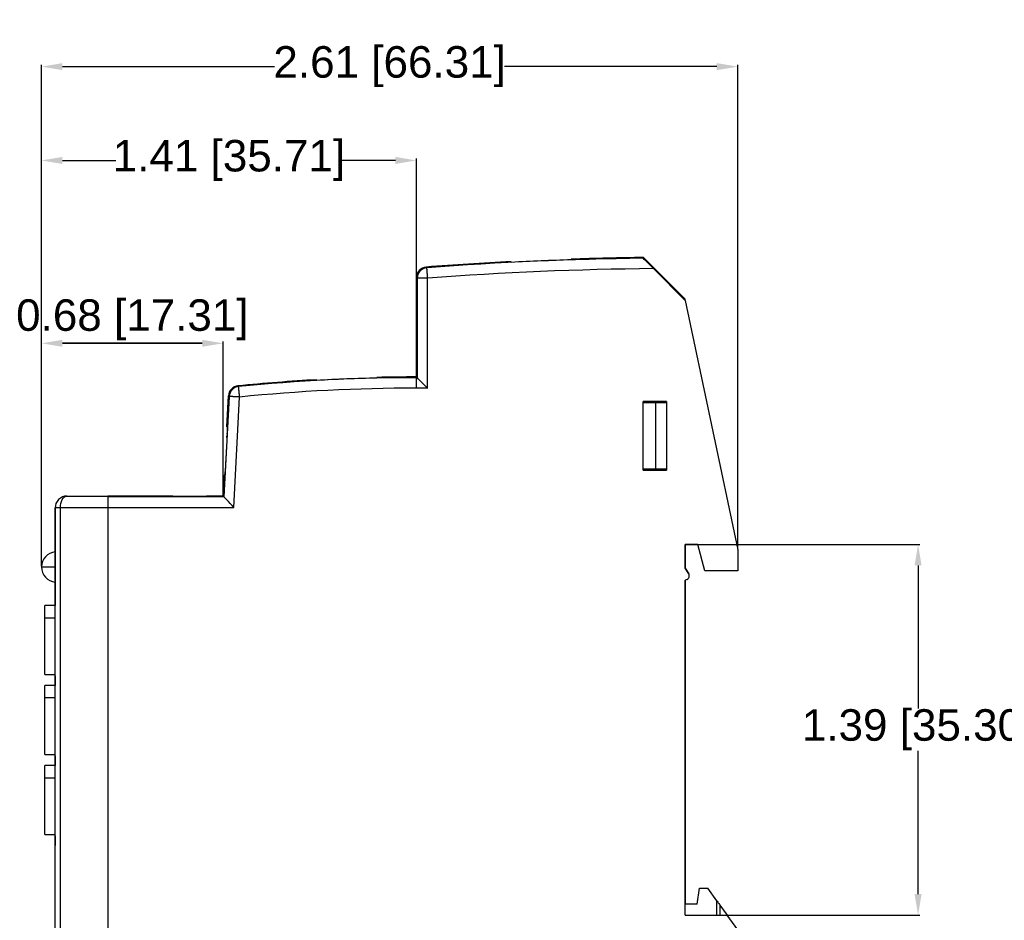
# Model space of a CAD drawing. Header units: millimetres. Extents: x 37 to 294, y 62 to 203.
# Tile 4 of 16: x 113 to 207, y 112 to 198. Entities that reach past the tile are written whole.
import ezdxf

# ---------------------------------------------------------------- set-up
doc = ezdxf.new("R2010")
doc.units = ezdxf.units.MM
doc.header["$MEASUREMENT"] = 0
doc.layers.get('0').update_dxf_attribs({"linetype": 'CONTINUOUS'})
doc.layers.get('Defpoints').update_dxf_attribs({"linetype": 'CONTINUOUS'})
doc.layers.add('View001', color=7, linetype='CONTINUOUS')
doc.styles.get("Standard").update_dxf_attribs({"font": 'arial.ttf'})
doc.dimstyles.get("Standard").update_dxf_attribs({"dimscale": 0, "dimtxt": 2.5, "dimasz": 2.5, "dimexe": 1.25, "dimexo": 0.625, "dimtad": 1, "dimdsep": 46, "dimtxsty": 'STANDARD', "dimcen": 2.5, "dimadec": 0, "dimazin": 0, "dimtfac": 1, "dimtmove": 0, "dimatfit": 3, "dimfxl": 1, "dimarcsym": 0})

# ---------------------------------------------------------------- blocks, each defined once
blk = doc.blocks.new('*D6')
at = {"color": 0, "linetype": 'ByBlock', "lineweight": -2}
for p, q in [((115.361, 146.112), (115.361, 193.884)), ((117.361, 193.704), (137.565, 193.704)), ((179.67, 193.704), (159.465, 193.704)), ((181.67, 147.761), (181.67, 193.884))]:
    blk.add_line(p, q, dxfattribs=at)
at = {"color": 0}
for points in [[(117.361, 194.037), (117.361, 193.371), (115.361, 193.704)], [(179.67, 193.371), (179.67, 194.037), (181.67, 193.704)]]:
    blk.add_solid(points, dxfattribs=at)
at = {"layer": 'Defpoints', "color": 0}
for p in [(181.67, 193.704), (181.67, 147.698), (115.361, 146.049)]:
    blk.add_point(p, dxfattribs=at)
at = {"color": 0, "linetype": 'ByBlock', "insert": (148.516, 193.704), "char_height": 3, "attachment_point": 5}
blk.add_mtext('\\A1;2.61 [66.31]', dxfattribs=at)
blk = doc.blocks.new('*D7')
at = {"color": 0, "linetype": 'ByBlock', "lineweight": -2}
for p, q in [((115.361, 146.112), (115.361, 167.533)), ((117.361, 167.353), (130.67, 167.353)), ((130.67, 167.353), (117.361, 167.353)), ((132.67, 152.861), (132.67, 167.533))]:
    blk.add_line(p, q, dxfattribs=at)
at = {"color": 0}
for points in [[(117.361, 167.687), (117.361, 167.02), (115.361, 167.353)], [(130.67, 167.02), (130.67, 167.687), (132.67, 167.353)]]:
    blk.add_solid(points, dxfattribs=at)
at = {"layer": 'Defpoints', "color": 0}
for p in [(132.67, 167.353), (132.67, 152.798), (115.361, 146.049)]:
    blk.add_point(p, dxfattribs=at)
at = {"color": 0, "linetype": 'ByBlock', "insert": (124.016, 169.59), "char_height": 3, "attachment_point": 5}
blk.add_mtext('\\A1;0.68 [17.31]', dxfattribs=at)
blk = doc.blocks.new('*D8')
at = {"color": 0, "linetype": 'ByBlock', "lineweight": -2}
for p, q in [((115.361, 146.112), (115.361, 184.951)), ((117.361, 184.771), (122.432, 184.771)), ((149.07, 184.771), (143.999, 184.771)), ((151.07, 164.211), (151.07, 184.951))]:
    blk.add_line(p, q, dxfattribs=at)
at = {"color": 0}
for points in [[(117.361, 185.104), (117.361, 184.438), (115.361, 184.771)], [(149.07, 184.438), (149.07, 185.104), (151.07, 184.771)]]:
    blk.add_solid(points, dxfattribs=at)
at = {"layer": 'Defpoints', "color": 0}
for p in [(151.07, 184.771), (151.07, 164.148), (115.361, 146.049)]:
    blk.add_point(p, dxfattribs=at)
at = {"color": 0, "linetype": 'ByBlock', "insert": (133.215, 184.771), "char_height": 3, "attachment_point": 5}
blk.add_mtext('\\A1;1.41 [35.71]', dxfattribs=at)
blk = doc.blocks.new('*D9')
at = {"color": 0, "linetype": 'ByBlock', "lineweight": -2}
for p, q in [((177.333, 148.198), (199.014, 148.198)), ((198.834, 146.198), (198.834, 132.56)), ((198.834, 114.898), (198.834, 128.536)), ((180.713, 112.898), (199.014, 112.898))]:
    blk.add_line(p, q, dxfattribs=at)
at = {"color": 0}
for points in [[(199.167, 146.198), (198.501, 146.198), (198.834, 148.198)], [(198.501, 114.898), (199.167, 114.898), (198.834, 112.898)]]:
    blk.add_solid(points, dxfattribs=at)
at = {"layer": 'Defpoints', "color": 0}
for p in [(177.27, 148.198), (180.65, 112.898), (198.834, 112.898)]:
    blk.add_point(p, dxfattribs=at)
at = {"color": 0, "linetype": 'ByBlock', "insert": (198.834, 130.548), "char_height": 3, "attachment_point": 5}
blk.add_mtext('\\A1;1.39 [35.30]', dxfattribs=at)

msp = doc.modelspace()

# ---------------------------------------------------------------- linework, layer by layer
at = {"layer": 'View001'}
for p, q in [((176.67, 171.548), (172.694, 175.524)), ((176.67, 171.548), (172.694, 175.524)), ((173.643, 174.467), (176.67, 171.44)), ((151.07, 173.622), (151.07, 170.543)), ((151.07, 173.622), (151.07, 170.543)), ((151.137, 173.56), (151.137, 164.081)), ((152.137, 163.077), (152.137, 173.56)), ((151.09, 171.043), (151.097, 173.043)), ((151.097, 173.043), (151.1, 173.043)), ((151.1, 173.043), (151.097, 173.043)), ((151.1, 172.812), (151.098, 172.812)), ((151.1, 173.043), (151.107, 171.043)), ((151.12, 172.812), (151.115, 172.812)), ((151.095, 171.659), (151.093, 171.043)), ((151.097, 172.443), (151.095, 171.889)), ((151.095, 171.889), (151.101, 171.889)), ((151.102, 171.659), (151.095, 171.659)), ((151.101, 171.889), (151.1, 172.415)), ((151.102, 172.415), (151.1, 172.415)), ((151.104, 171.889), (151.101, 171.889)), ((151.104, 171.043), (151.102, 171.659)), ((151.104, 171.659), (151.102, 171.659)), ((151.112, 172.454), (151.109, 172.479)), ((151.112, 172.479), (151.109, 172.479)), ((151.117, 171.791), (151.114, 171.791)), ((151.12, 172.489), (151.118, 172.489)), ((151.093, 171.043), (151.09, 171.043)), ((151.093, 171.043), (151.09, 171.043)), ((151.107, 171.043), (151.104, 171.043)), ((151.107, 171.043), (151.104, 171.043)), ((151.121, 171.221), (151.109, 171.221)), ((151.121, 171.043), (151.109, 171.043)), ((151.121, 171.043), (151.109, 171.043)), ((151.112, 171.3), (151.121, 171.3)), ((151.121, 171.3), (151.121, 171.043)), ((176.67, 171.44), (176.67, 171.548)), ((176.67, 171.44), (181.67, 147.698)), ((151.111, 170.543), (151.07, 170.543)), ((151.07, 165.92), (151.111, 165.92)), ((151.07, 165.92), (151.07, 164.148)), ((151.07, 165.92), (151.07, 164.148)), ((141.584, 163.815), (141.584, 163.883)), ((133.235, 162.291), (132.734, 152.731)), ((133.016, 159.41), (133.17, 162.353)), ((133.016, 159.41), (133.17, 162.353)), ((133.683, 151.731), (134.233, 162.239)), ((174.87, 161.813), (172.67, 161.813)), ((172.67, 155.263), (172.67, 161.813)), ((172.67, 161.813), (172.67, 161.713)), ((172.67, 161.713), (173.87, 161.713)), ((173.87, 161.713), (174.87, 161.713)), ((173.87, 155.363), (173.87, 161.713)), ((174.17, 161.713), (174.17, 161.813)), ((174.87, 161.813), (174.87, 155.263)), ((133.016, 159.41), (133.058, 159.41)), ((132.67, 152.798), (132.774, 154.787)), ((132.67, 152.798), (132.774, 154.787)), ((132.816, 154.787), (132.774, 154.787)), ((172.67, 155.363), (172.67, 155.263)), ((173.87, 155.363), (172.67, 155.363)), ((172.67, 155.263), (174.87, 155.263)), ((174.87, 155.363), (173.87, 155.363)), ((174.17, 155.263), (174.17, 155.363)), ((117.77, 152.798), (121.67, 152.798)), ((127.87, 152.798), (121.67, 152.798)), ((127.87, 152.798), (121.67, 152.798)), ((132.734, 152.731), (121.67, 152.731)), ((127.87, 152.772), (127.87, 152.798)), ((131.07, 152.772), (127.87, 152.772)), ((131.07, 152.772), (127.87, 152.772)), ((132.67, 152.798), (131.07, 152.798)), ((131.07, 152.798), (131.07, 152.772)), ((132.67, 152.798), (131.07, 152.798)), ((132.67, 152.798), (132.734, 152.731)), ((116.67, 151.698), (116.67, 147.728)), ((116.67, 109.398), (116.67, 151.698)), ((117.17, 109.398), (117.17, 151.698)), ((121.67, 151.698), (117.17, 151.698)), ((121.67, 151.731), (121.67, 109.366)), ((121.67, 151.731), (133.683, 151.731)), ((121.67, 151.698), (121.67, 109.398)), ((176.67, 145.948), (176.67, 148.198)), ((177.87, 148.198), (176.67, 148.198)), ((176.67, 148.198), (176.67, 145.948)), ((176.67, 148.198), (177.87, 148.198)), ((178.539, 145.698), (177.87, 148.198)), ((181.67, 147.698), (181.67, 145.698)), ((176.67, 145.948), (176.994, 145.386)), ((176.994, 145.386), (176.67, 145.948)), ((181.67, 145.698), (178.539, 145.698)), ((116.67, 144.528), (116.67, 142.391)), ((176.837, 144.863), (176.67, 144.798)), ((176.67, 112.898), (176.67, 144.798)), ((176.67, 144.798), (176.67, 113.934)), ((116.67, 142.392), (115.67, 142.392)), ((115.67, 141.19), (115.67, 142.392)), ((116.67, 141.19), (115.67, 141.19)), ((115.67, 135.796), (116.67, 135.796)), ((115.67, 135.796), (116.67, 135.796)), ((116.67, 135.698), (116.67, 134.774)), ((116.67, 134.775), (115.67, 134.775)), ((115.67, 133.573), (115.67, 134.775)), ((116.67, 134.774), (115.67, 134.774)), ((115.67, 133.572), (115.67, 134.774)), ((116.67, 133.573), (115.67, 133.573)), ((116.67, 133.572), (115.67, 133.572)), ((115.67, 128.179), (116.67, 128.179)), ((115.67, 128.179), (116.67, 128.179)), ((115.67, 128.178), (116.67, 128.178)), ((115.67, 128.178), (116.67, 128.178)), ((116.67, 128.078), (116.67, 127.152)), ((116.67, 127.151), (115.67, 127.151)), ((115.67, 125.931), (115.67, 127.151)), ((116.67, 125.931), (115.67, 125.931)), ((115.67, 120.556), (116.67, 120.556)), ((116.67, 120.458), (116.67, 119.533)), ((177.813, 113.934), (178.013, 115.444)), ((178.013, 115.444), (178.803, 115.444)), ((179.67, 114.252), (178.803, 115.444)), ((176.67, 112.898), (176.67, 113.934)), ((177.813, 113.934), (176.67, 113.934)), ((179.67, 112.898), (179.67, 114.252)), ((179.97, 113.839), (180.67, 112.876)), ((179.97, 113.839), (179.97, 112.898)), ((176.67, 112.898), (180.65, 112.898)), ((181.67, 111.495), (180.65, 112.898)), ((180.653, 112.898), (180.655, 112.898)), ((181.67, 111.501), (180.655, 112.898)), ((180.67, 112.876), (180.67, 112.871))]:
    msp.add_line(p, q, dxfattribs=at)
for centre, radius, start, end in [((176.67, -152.632), 328.112, 90.6991, 94.301), ((176.67, -152.632), 328.18, 90.6942, 91.8981), ((176.67, -152.632), 328.18, 90.6942, 91.8981), ((176.67, -152.632), 328.18, 92.8968, 94.312), ((176.67, -152.632), 328.18, 92.8968, 94.312), ((176.67, -152.632), 327.112, 90.5301, 94.301), ((176.67, -152.632), 328.117, 91.8985, 92.8973), ((151.07, -5.632), 169.712, 90, 95.7272), ((151.07, -5.632), 169.78, 90, 91.2724), ((151.07, -5.632), 169.78, 90, 91.2724), ((151.07, -5.632), 169.712, 89.9771, 90), ((151.07, -5.632), 169.78, 93.2026, 95.7469), ((151.07, -5.632), 169.78, 93.2026, 95.7469), ((151.07, -5.632), 169.717, 91.2729, 93.2038), ((151.07, -5.632), 169.717, 91.2729, 93.2038), ((151.07, -5.632), 168.712, 90, 95.7272), ((151.07, -5.632), 168.712, 89.6374, 90), ((116.811, 146.049), 1.45, 95.6137, 180), ((116.811, 146.049), 1.45, 180, -95.6137), ((176.67, 145.198), 0.375, -63.4721, 30)]:
    msp.add_arc(centre, radius, start, end, dxfattribs=at)
for centre, major_axis, ratio, start_param, end_param in [((152.137, 173.56), (0.68, 0.733), 0.999929, -5.46022, -3.96456), ((134.233, 162.239), (0.69, 0.724), 0.999934, -5.4216, -4.00318)]:
    msp.add_ellipse(centre, major_axis=major_axis, ratio=ratio, start_param=start_param, end_param=end_param, dxfattribs=at)
for points, degree in [([(165.799, 175.368), (165.799, 175.305)], 1), ([(172.694, 175.524), (172.666, 175.456)], 1), ([(152.062, 174.557), (151.994, 174.619)], 1), ([(160.084, 175.066), (160.084, 175.129)], 1), ([(151.07, 173.622), (151.137, 173.56)], 1), ([(151.098, 172.812), (151.098, 172.619), (151.097, 172.443)], 2), ([(151.1, 172.415), (151.098, 172.812)], 1), ([(151.109, 171.043), (151.109, 171.135), (151.109, 171.221)], 2), ([(151.125, 169.916), (151.126, 169.835)], 1), ([(151.127, 169.674), (151.128, 169.529)], 1), ([(151.128, 166.935), (151.127, 166.79)], 1), ([(151.126, 166.629), (151.125, 166.548)], 1), ([(147.299, 164.107), (147.299, 164.043)], 1), ([(151.137, 164.081), (151.07, 164.148)], 1), ([(134.134, 163.234), (134.069, 163.295)], 1), ([(141.584, 163.82), (141.584, 163.883)], 1), ([(133.17, 162.353), (133.235, 162.291)], 1), ([(133.022, 158.395), (133.028, 158.541)], 1), ([(133.035, 158.701), (133.039, 158.782)], 1), ([(132.842, 155.09), (132.842, 155.091)], 1), ([(117.77, 152.798), (117.769, 152.798)], 1), ([(115.67, 135.802), (115.67, 135.799)], 1), ([(115.67, 120.561), (115.67, 120.559)], 1), ([(115.67, 120.557), (115.67, 120.556)], 1)]:
    msp.add_open_spline(points, degree=degree, dxfattribs=at)
for points, degree, knots in [([(173.643, 174.467), (173.422, 174.688), (173.201, 174.91), (173.01, 175.103), (172.822, 175.292), (172.664, 175.454), (172.666, 175.456)], 3, [0, 0, 0, 0, 0.000933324, 0.000933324, 0.000933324, 0.00186665, 0.00186665, 0.00186665, 0.00186665]), ([(151.994, 174.619), (151.745, 174.602), (151.505, 174.486), (151.336, 174.303), (151.167, 174.12), (151.07, 173.874), (151.07, 173.622)], 3, [0, 0, 0, 0, 0.000743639, 0.000743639, 0.000743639, 0.00148728, 0.00148728, 0.00148728, 0.00148728]), ([(151.994, 174.619), (151.745, 174.602), (151.505, 174.486), (151.336, 174.303), (151.167, 174.12), (151.07, 173.874), (151.07, 173.622)], 3, [0, 0, 0, 0, 0.000743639, 0.000743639, 0.000743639, 0.00148728, 0.00148728, 0.00148728, 0.00148728]), ([(152.137, 173.56), (152.125, 173.728), (152.113, 173.887), (152.105, 173.991), (152.097, 174.087), (152.09, 174.181), (152.084, 174.262), (152.082, 174.299), (152.079, 174.336), (152.076, 174.368), (152.074, 174.401), (152.072, 174.428), (152.07, 174.455), (152.068, 174.477), (152.067, 174.499), (152.065, 174.514), (152.064, 174.53), (152.063, 174.54), (152.063, 174.55), (152.062, 174.553), (152.062, 174.557)], 2, [4.71239, 4.71239, 4.71239, 5.04712, 5.04712, 5.27027, 5.27027, 5.49342, 5.49342, 5.605, 5.605, 5.71658, 5.71658, 5.82815, 5.82815, 5.93973, 5.93973, 6.05131, 6.05131, 6.16288, 6.16288, 6.27446, 6.27446, 6.27446]), ([(152.137, 173.56), (151.969, 173.56), (151.809, 173.56), (151.704, 173.56), (151.608, 173.56), (151.514, 173.56), (151.433, 173.56), (151.396, 173.56), (151.358, 173.56), (151.326, 173.56), (151.293, 173.56), (151.266, 173.56), (151.239, 173.56), (151.217, 173.56), (151.196, 173.56), (151.18, 173.56), (151.164, 173.56), (151.154, 173.56), (151.144, 173.56), (151.141, 173.56), (151.137, 173.56)], 2, [1.5708, 1.5708, 1.5708, 1.90553, 1.90553, 2.12868, 2.12868, 2.35183, 2.35183, 2.46341, 2.46341, 2.57498, 2.57498, 2.68656, 2.68656, 2.79814, 2.79814, 2.90971, 2.90971, 3.02129, 3.02129, 3.13287, 3.13287, 3.13287]), ([(151.109, 172.479), (151.11, 172.635), (151.11, 172.795), (151.111, 172.899), (151.112, 173.006), (151.114, 173.044), (151.115, 173.043)], 3, [0, 0, 0, 0, 0.495777, 0.495777, 0.495777, 1, 1, 1, 1]), ([(151.115, 172.812), (151.114, 172.813), (151.113, 172.786), (151.113, 172.718), (151.112, 172.652), (151.112, 172.55), (151.112, 172.454)], 3, [0, 0, 0, 0, 0.504704, 0.504704, 0.504704, 1, 1, 1, 1]), ([(151.115, 173.043), (151.116, 173.045), (151.118, 173), (151.119, 172.885), (151.12, 172.785), (151.12, 172.638), (151.12, 172.491)], 3, [0, 0, 0, 0, 0.526587, 0.526587, 0.526587, 1, 1, 1, 1]), ([(151.118, 172.489), (151.118, 172.576), (151.118, 172.661), (151.117, 172.719), (151.117, 172.786), (151.116, 172.813), (151.115, 172.812)], 3, [0, 0, 0, 0, 0.474989, 0.474989, 0.474989, 1, 1, 1, 1]), ([(151.109, 171.221), (151.11, 171.392), (151.111, 171.529), (151.112, 171.674), (151.114, 171.791)], 2, [0, 0, 0, 0.480675, 0.480675, 1, 1, 1]), ([(151.116, 171.671), (151.115, 171.581), (151.114, 171.492), (151.113, 171.408), (151.112, 171.3)], 2, [0, 0, 0, 0.511484, 0.511484, 1, 1, 1]), ([(151.114, 171.791), (151.115, 171.928), (151.116, 172.08), (151.118, 172.245), (151.118, 172.489)], 2, [0, 0, 0, 0.474273, 0.474273, 1, 1, 1]), ([(151.12, 172.491), (151.12, 172.313), (151.12, 172.147), (151.119, 172.014), (151.118, 171.887), (151.117, 171.778), (151.116, 171.671)], 3, [0, 0, 0, 0, 0.51396, 0.51396, 0.51396, 1, 1, 1, 1]), ([(151.111, 165.92), (151.115, 165.921), (151.119, 166.012), (151.124, 166.383), (151.126, 166.568), (151.128, 166.822), (151.129, 167.144), (151.131, 167.463), (151.132, 167.846), (151.132, 168.232), (151.132, 168.618), (151.131, 169), (151.129, 169.32), (151.128, 169.642), (151.126, 169.896), (151.124, 170.081), (151.119, 170.452), (151.115, 170.542), (151.111, 170.543)], 3, [1.5708, 1.5708, 1.5708, 1.5708, 2.35619, 2.35619, 2.35619, 2.74889, 2.74889, 2.74889, 3.14159, 3.14159, 3.14159, 3.53429, 3.53429, 3.53429, 3.92699, 3.92699, 3.92699, 4.71239, 4.71239, 4.71239, 4.71239]), ([(151.07, 163.081), (151.07, 163.249), (151.07, 163.409), (151.07, 163.514), (151.07, 163.61), (151.07, 163.704), (151.07, 163.785), (151.07, 163.822), (151.07, 163.859), (151.07, 163.892), (151.07, 163.925), (151.07, 163.952), (151.07, 163.979), (151.07, 164.001), (151.07, 164.022), (151.07, 164.038), (151.07, 164.054), (151.07, 164.064), (151.07, 164.074), (151.07, 164.077), (151.07, 164.081)], 2, [3.14159, 3.14159, 3.14159, 3.47632, 3.47632, 3.69947, 3.69947, 3.92263, 3.92263, 4.0342, 4.0342, 4.14578, 4.14578, 4.25736, 4.25736, 4.36893, 4.36893, 4.48051, 4.48051, 4.59209, 4.59209, 4.70366, 4.70366, 4.70366]), ([(152.137, 163.077), (151.914, 163.302), (151.688, 163.529), (151.495, 163.722), (151.303, 163.915), (151.14, 164.078), (151.137, 164.081)], 3, [-0.000006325, -0.000006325, -0.000006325, -0.000006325, 0.000943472, 0.000943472, 0.000943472, 0.00189327, 0.00189327, 0.00189327, 0.00189327]), ([(134.069, 163.295), (133.833, 163.272), (133.608, 163.162), (133.445, 162.99), (133.281, 162.818), (133.183, 162.591), (133.17, 162.353)], 3, [0, 0, 0, 0, 0.000705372, 0.000705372, 0.000705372, 0.00141074, 0.00141074, 0.00141074, 0.00141074]), ([(134.069, 163.295), (133.833, 163.272), (133.608, 163.162), (133.445, 162.99), (133.281, 162.818), (133.183, 162.591), (133.17, 162.353)], 3, [0, 0, 0, 0, 0.000705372, 0.000705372, 0.000705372, 0.00141074, 0.00141074, 0.00141074, 0.00141074]), ([(134.233, 162.239), (134.217, 162.406), (134.201, 162.565), (134.19, 162.67), (134.181, 162.765), (134.171, 162.858), (134.163, 162.939), (134.159, 162.976), (134.156, 163.013), (134.152, 163.046), (134.149, 163.078), (134.146, 163.105), (134.144, 163.132), (134.142, 163.154), (134.139, 163.176), (134.138, 163.191), (134.136, 163.207), (134.135, 163.217), (134.134, 163.226), (134.134, 163.23), (134.134, 163.234)], 2, [4.71239, 4.71239, 4.71239, 5.04712, 5.04712, 5.27027, 5.27027, 5.49342, 5.49342, 5.605, 5.605, 5.71658, 5.71658, 5.82815, 5.82815, 5.93973, 5.93973, 6.05131, 6.05131, 6.16288, 6.16288, 6.27446, 6.27446, 6.27446]), ([(134.233, 162.239), (134.065, 162.247), (133.905, 162.256), (133.801, 162.261), (133.705, 162.266), (133.612, 162.271), (133.53, 162.275), (133.493, 162.277), (133.456, 162.279), (133.423, 162.281), (133.391, 162.283), (133.364, 162.284), (133.336, 162.286), (133.315, 162.287), (133.293, 162.288), (133.277, 162.289), (133.261, 162.29), (133.252, 162.29), (133.242, 162.291), (133.238, 162.291), (133.235, 162.291)], 2, [1.5708, 1.5708, 1.5708, 1.90553, 1.90553, 2.12868, 2.12868, 2.35183, 2.35183, 2.46341, 2.46341, 2.57498, 2.57498, 2.68656, 2.68656, 2.79814, 2.79814, 2.90971, 2.90971, 3.02129, 3.02129, 3.13287, 3.13287, 3.13287]), ([(133.058, 159.41), (133.061, 159.409), (133.061, 159.318), (133.046, 158.948), (133.038, 158.762), (133.027, 158.508), (133.012, 158.186), (132.996, 157.867), (132.977, 157.484), (132.957, 157.098), (132.937, 156.713), (132.916, 156.33), (132.898, 156.011), (132.879, 155.689), (132.864, 155.435), (132.852, 155.249), (132.828, 154.879), (132.819, 154.788), (132.816, 154.787)], 3, [2.97637, 2.97637, 2.97637, 2.97637, 3.76176, 3.76176, 3.76176, 4.15446, 4.15446, 4.15446, 4.54716, 4.54716, 4.54716, 4.93986, 4.93986, 4.93986, 5.33256, 5.33256, 5.33256, 6.11796, 6.11796, 6.11796, 6.11796]), ([(117.77, 152.798), (117.512, 152.802), (117.207, 152.695), (116.992, 152.476), (116.773, 152.261), (116.666, 151.956), (116.67, 151.698)], 3, [4.71239, 4.71239, 4.71239, 4.71239, 5.49779, 5.49779, 5.49779, 6.28319, 6.28319, 6.28319, 6.28319]), ([(117.77, 152.798), (117.512, 152.802), (117.207, 152.695), (116.992, 152.476), (116.773, 152.261), (116.666, 151.956), (116.67, 151.698)], 3, [4.71239, 4.71239, 4.71239, 4.71239, 5.49779, 5.49779, 5.49779, 6.28319, 6.28319, 6.28319, 6.28319]), ([(117.17, 151.698), (117.168, 151.956), (117.226, 152.261), (117.345, 152.476), (117.463, 152.695), (117.629, 152.802), (117.77, 152.798)], 3, [0, 0, 0, 0, 0.785398, 0.785398, 0.785398, 1.5708, 1.5708, 1.5708, 1.5708]), ([(121.67, 152.798), (121.67, 152.796), (121.67, 152.794), (121.67, 152.792), (121.67, 152.785), (121.67, 152.778), (121.67, 152.771), (121.67, 152.759), (121.67, 152.748), (121.67, 152.737), (121.67, 152.721), (121.67, 152.705), (121.67, 152.69), (121.67, 152.67), (121.67, 152.65), (121.67, 152.63), (121.67, 152.606), (121.67, 152.582), (121.67, 152.558), (121.67, 152.531), (121.67, 152.504), (121.67, 152.476), (121.67, 152.446), (121.67, 152.415), (121.67, 152.384), (121.67, 152.319), (121.67, 152.249), (121.67, 152.176), (121.67, 152.026), (121.67, 151.863), (121.67, 151.698)], 3, [1.5708, 1.5708, 1.5708, 1.5708, 1.683, 1.683, 1.683, 1.7952, 1.7952, 1.7952, 1.9074, 1.9074, 1.9074, 2.0196, 2.0196, 2.0196, 2.1318, 2.1318, 2.1318, 2.24399, 2.24399, 2.24399, 2.35619, 2.35619, 2.35619, 2.46839, 2.46839, 2.46839, 2.69279, 2.69279, 2.69279, 3.14159, 3.14159, 3.14159, 3.14159]), ([(121.67, 152.731), (121.67, 152.728), (121.67, 152.726), (121.67, 152.724), (121.67, 152.717), (121.67, 152.711), (121.67, 152.704), (121.67, 152.693), (121.67, 152.683), (121.67, 152.672), (121.67, 152.658), (121.67, 152.643), (121.67, 152.629), (121.67, 152.611), (121.67, 152.593), (121.67, 152.575), (121.67, 152.553), (121.67, 152.531), (121.67, 152.509), (121.67, 152.485), (121.67, 152.46), (121.67, 152.435), (121.67, 152.407), (121.67, 152.379), (121.67, 152.351), (121.67, 152.292), (121.67, 152.229), (121.67, 152.162), (121.67, 152.027), (121.67, 151.88), (121.67, 151.731)], 3, [1.57952, 1.57952, 1.57952, 1.57952, 1.6911, 1.6911, 1.6911, 1.80268, 1.80268, 1.80268, 1.91425, 1.91425, 1.91425, 2.02583, 2.02583, 2.02583, 2.13741, 2.13741, 2.13741, 2.24898, 2.24898, 2.24898, 2.36056, 2.36056, 2.36056, 2.47213, 2.47213, 2.47213, 2.69529, 2.69529, 2.69529, 3.14159, 3.14159, 3.14159, 3.14159]), ([(133.683, 151.731), (133.461, 151.964), (133.2, 152.24), (133.015, 152.435), (132.826, 152.633), (132.733, 152.732), (132.734, 152.731)], 3, [4.71239, 4.71239, 4.71239, 4.71239, 5.49342, 5.49342, 5.49342, 6.27446, 6.27446, 6.27446, 6.27446]), ([(117.17, 151.698), (117.038, 151.698), (116.909, 151.698), (116.816, 151.698), (116.723, 151.698), (116.67, 151.698), (116.67, 151.698)], 3, [4.71239, 4.71239, 4.71239, 4.71239, 5.49779, 5.49779, 5.49779, 6.28319, 6.28319, 6.28319, 6.28319]), ([(116.67, 147.728), (116.67, 147.723), (116.67, 147.718), (116.67, 147.703), (116.67, 147.688), (116.67, 147.663), (116.67, 147.639), (116.67, 147.604), (116.67, 147.57), (116.67, 147.527), (116.67, 147.483), (116.67, 147.431), (116.67, 147.379), (116.67, 147.32), (116.67, 147.26), (116.67, 147.193), (116.67, 147.126), (116.67, 147.053), (116.67, 146.98), (116.67, 146.901), (116.67, 146.823), (116.67, 146.659), (116.67, 146.484), (116.67, 146.308), (116.67, 146.128)], 2, [1.5708, 1.5708, 1.5708, 1.683, 1.683, 1.7952, 1.7952, 1.9074, 1.9074, 2.0196, 2.0196, 2.1318, 2.1318, 2.24399, 2.24399, 2.35619, 2.35619, 2.46839, 2.46839, 2.58059, 2.58059, 2.69279, 2.69279, 2.91719, 2.91719, 3.14159, 3.14159, 3.14159]), ([(115.361, 146.049), (115.365, 146.049), (115.369, 146.049), (115.381, 146.049), (115.393, 146.049), (115.413, 146.049), (115.433, 146.049), (115.46, 146.049), (115.488, 146.049), (115.523, 146.049), (115.557, 146.049), (115.599, 146.049), (115.641, 146.049), (115.689, 146.049), (115.737, 146.049), (115.791, 146.049), (115.845, 146.049), (115.905, 146.049), (115.964, 146.049), (116.028, 146.049), (116.092, 146.049), (116.227, 146.049), (116.371, 146.049), (116.518, 146.049), (116.67, 146.049)], 2, [3.14945, 3.14945, 3.14945, 3.25465, 3.25465, 3.35985, 3.35985, 3.46505, 3.46505, 3.57025, 3.57025, 3.67545, 3.67545, 3.78065, 3.78065, 3.88586, 3.88586, 3.99106, 3.99106, 4.09626, 4.09626, 4.20146, 4.20146, 4.41186, 4.41186, 4.62226, 4.62226, 4.62226]), ([(116.67, 146.128), (116.67, 145.949), (116.67, 145.771), (116.67, 145.6), (116.67, 145.545), (116.67, 145.489), (116.67, 145.434), (116.67, 145.382), (116.67, 145.33), (116.67, 145.277), (116.67, 145.228), (116.67, 145.18), (116.67, 145.131), (116.67, 145.086), (116.67, 145.042), (116.67, 144.997), (116.67, 144.957), (116.67, 144.917), (116.67, 144.878), (116.67, 144.843), (116.67, 144.808), (116.67, 144.774), (116.67, 144.745), (116.67, 144.716), (116.67, 144.687), (116.67, 144.664), (116.67, 144.641), (116.67, 144.618), (116.67, 144.602), (116.67, 144.585), (116.67, 144.569), (116.67, 144.559), (116.67, 144.549), (116.67, 144.539), (116.67, 144.535), (116.67, 144.532), (116.67, 144.528)], 3, [3.14159, 3.14159, 3.14159, 3.14159, 3.47819, 3.47819, 3.47819, 3.59039, 3.59039, 3.59039, 3.70259, 3.70259, 3.70259, 3.81479, 3.81479, 3.81479, 3.92699, 3.92699, 3.92699, 4.03919, 4.03919, 4.03919, 4.15139, 4.15139, 4.15139, 4.26359, 4.26359, 4.26359, 4.37579, 4.37579, 4.37579, 4.48799, 4.48799, 4.48799, 4.60019, 4.60019, 4.60019, 4.71239, 4.71239, 4.71239, 4.71239]), ([(115.67, 135.796), (115.67, 135.854), (115.67, 136.023), (115.67, 136.298), (115.67, 136.666), (115.67, 137.113), (115.67, 137.619), (115.67, 138.164), (115.67, 138.725), (115.67, 139.279), (115.67, 139.802), (115.67, 140.272), (115.67, 140.671), (115.67, 140.981), (115.67, 141.19)], 1, [0.002599, 0.002599, 0.207082, 0.411566, 0.616049, 0.820533, 1.02502, 1.2295, 1.43398, 1.63847, 1.84295, 2.04743, 2.25192, 2.4564, 2.66088, 2.86537, 2.86537]), ([(116.67, 138.548), (116.67, 138.708), (116.67, 138.868), (116.67, 139.185), (116.67, 139.49), (116.67, 139.637), (116.67, 139.785), (116.67, 139.925), (116.67, 140.065), (116.67, 140.195), (116.67, 140.325), (116.67, 140.445), (116.67, 140.564), (116.67, 140.67), (116.67, 140.777), (116.67, 140.869), (116.67, 140.962), (116.67, 141.039), (116.67, 141.116), (116.67, 141.177), (116.67, 141.239), (116.67, 141.283), (116.67, 141.327), (116.67, 141.354), (116.67, 141.381), (116.67, 141.389), (116.67, 141.398)], 2, [3.14159, 3.14159, 3.14159, 3.25379, 3.25379, 3.47819, 3.47819, 3.59039, 3.59039, 3.70259, 3.70259, 3.81479, 3.81479, 3.92699, 3.92699, 4.03919, 4.03919, 4.15139, 4.15139, 4.26359, 4.26359, 4.37579, 4.37579, 4.48799, 4.48799, 4.60019, 4.60019, 4.71239, 4.71239, 4.71239]), ([(116.67, 135.698), (116.67, 135.707), (116.67, 135.716), (116.67, 135.743), (116.67, 135.77), (116.67, 135.814), (116.67, 135.858), (116.67, 135.92), (116.67, 135.981), (116.67, 136.058), (116.67, 136.135), (116.67, 136.228), (116.67, 136.32), (116.67, 136.427), (116.67, 136.533), (116.67, 136.652), (116.67, 136.772), (116.67, 136.902), (116.67, 137.032), (116.67, 137.172), (116.67, 137.312), (116.67, 137.46), (116.67, 137.607), (116.67, 137.761), (116.67, 137.914), (116.67, 138.228), (116.67, 138.548)], 2, [1.5708, 1.5708, 1.5708, 1.683, 1.683, 1.7952, 1.7952, 1.9074, 1.9074, 2.0196, 2.0196, 2.1318, 2.1318, 2.24399, 2.24399, 2.35619, 2.35619, 2.46839, 2.46839, 2.58059, 2.58059, 2.69279, 2.69279, 2.80499, 2.80499, 2.91719, 2.91719, 3.14159, 3.14159, 3.14159]), ([(115.67, 128.179), (115.67, 128.237), (115.67, 128.406), (115.67, 128.681), (115.67, 129.049), (115.67, 129.496), (115.67, 130.002), (115.67, 130.547), (115.67, 131.108), (115.67, 131.662), (115.67, 132.185), (115.67, 132.655), (115.67, 133.054), (115.67, 133.364), (115.67, 133.573)], 1, [0.002599, 0.002599, 0.207082, 0.411566, 0.616049, 0.820533, 1.02502, 1.2295, 1.43398, 1.63847, 1.84295, 2.04743, 2.25192, 2.4564, 2.66088, 2.86537, 2.86537]), ([(115.67, 128.178), (115.67, 128.236), (115.67, 128.405), (115.67, 128.68), (115.67, 129.048), (115.67, 129.495), (115.67, 130.001), (115.67, 130.546), (115.67, 131.107), (115.67, 131.661), (115.67, 132.184), (115.67, 132.654), (115.67, 133.053), (115.67, 133.363), (115.67, 133.572)], 1, [0.002599, 0.002599, 0.207082, 0.411566, 0.616049, 0.820533, 1.02502, 1.2295, 1.43398, 1.63847, 1.84295, 2.04743, 2.25192, 2.4564, 2.66088, 2.86537, 2.86537]), ([(116.67, 130.928), (116.67, 131.088), (116.67, 131.248), (116.67, 131.565), (116.67, 131.87), (116.67, 132.017), (116.67, 132.165), (116.67, 132.305), (116.67, 132.445), (116.67, 132.575), (116.67, 132.705), (116.67, 132.825), (116.67, 132.944), (116.67, 133.05), (116.67, 133.157), (116.67, 133.249), (116.67, 133.342), (116.67, 133.419), (116.67, 133.496), (116.67, 133.557), (116.67, 133.619), (116.67, 133.663), (116.67, 133.707), (116.67, 133.734), (116.67, 133.761), (116.67, 133.769), (116.67, 133.778)], 2, [3.14159, 3.14159, 3.14159, 3.25379, 3.25379, 3.47819, 3.47819, 3.59039, 3.59039, 3.70259, 3.70259, 3.81479, 3.81479, 3.92699, 3.92699, 4.03919, 4.03919, 4.15139, 4.15139, 4.26359, 4.26359, 4.37579, 4.37579, 4.48799, 4.48799, 4.60019, 4.60019, 4.71239, 4.71239, 4.71239]), ([(116.67, 128.078), (116.67, 128.087), (116.67, 128.096), (116.67, 128.123), (116.67, 128.15), (116.67, 128.194), (116.67, 128.238), (116.67, 128.3), (116.67, 128.361), (116.67, 128.438), (116.67, 128.515), (116.67, 128.608), (116.67, 128.7), (116.67, 128.807), (116.67, 128.913), (116.67, 129.032), (116.67, 129.152), (116.67, 129.282), (116.67, 129.412), (116.67, 129.552), (116.67, 129.692), (116.67, 129.84), (116.67, 129.987), (116.67, 130.141), (116.67, 130.294), (116.67, 130.608), (116.67, 130.928)], 2, [1.5708, 1.5708, 1.5708, 1.683, 1.683, 1.7952, 1.7952, 1.9074, 1.9074, 2.0196, 2.0196, 2.1318, 2.1318, 2.24399, 2.24399, 2.35619, 2.35619, 2.46839, 2.46839, 2.58059, 2.58059, 2.69279, 2.69279, 2.80499, 2.80499, 2.91719, 2.91719, 3.14159, 3.14159, 3.14159]), ([(115.67, 120.556), (115.67, 120.613), (115.67, 120.779), (115.67, 121.05), (115.67, 121.412), (115.67, 121.852), (115.67, 122.352), (115.67, 122.891), (115.67, 123.447), (115.67, 123.997), (115.67, 124.518), (115.67, 124.991), (115.67, 125.394), (115.67, 125.712), (115.67, 125.931)], 1, [0.027292, 0.027292, 0.230011, 0.432731, 0.63545, 0.83817, 1.04089, 1.24361, 1.44633, 1.64905, 1.85177, 2.05449, 2.25721, 2.45993, 2.66265, 2.86537, 2.86537]), ([(116.67, 123.308), (116.67, 123.468), (116.67, 123.628), (116.67, 123.945), (116.67, 124.25), (116.67, 124.397), (116.67, 124.545), (116.67, 124.685), (116.67, 124.825), (116.67, 124.955), (116.67, 125.085), (116.67, 125.205), (116.67, 125.324), (116.67, 125.43), (116.67, 125.537), (116.67, 125.629), (116.67, 125.722), (116.67, 125.799), (116.67, 125.876), (116.67, 125.937), (116.67, 125.999), (116.67, 126.043), (116.67, 126.087), (116.67, 126.114), (116.67, 126.141), (116.67, 126.149), (116.67, 126.158)], 2, [3.14159, 3.14159, 3.14159, 3.25379, 3.25379, 3.47819, 3.47819, 3.59039, 3.59039, 3.70259, 3.70259, 3.81479, 3.81479, 3.92699, 3.92699, 4.03919, 4.03919, 4.15139, 4.15139, 4.26359, 4.26359, 4.37579, 4.37579, 4.48799, 4.48799, 4.60019, 4.60019, 4.71239, 4.71239, 4.71239]), ([(116.67, 120.458), (116.67, 120.467), (116.67, 120.476), (116.67, 120.503), (116.67, 120.53), (116.67, 120.574), (116.67, 120.618), (116.67, 120.68), (116.67, 120.741), (116.67, 120.818), (116.67, 120.895), (116.67, 120.988), (116.67, 121.08), (116.67, 121.187), (116.67, 121.293), (116.67, 121.412), (116.67, 121.532), (116.67, 121.662), (116.67, 121.792), (116.67, 121.932), (116.67, 122.072), (116.67, 122.22), (116.67, 122.367), (116.67, 122.521), (116.67, 122.674), (116.67, 122.988), (116.67, 123.308)], 2, [1.5708, 1.5708, 1.5708, 1.683, 1.683, 1.7952, 1.7952, 1.9074, 1.9074, 2.0196, 2.0196, 2.1318, 2.1318, 2.24399, 2.24399, 2.35619, 2.35619, 2.46839, 2.46839, 2.58059, 2.58059, 2.69279, 2.69279, 2.80499, 2.80499, 2.91719, 2.91719, 3.14159, 3.14159, 3.14159]), ([(116.67, 115.688), (116.67, 115.848), (116.67, 116.008), (116.67, 116.325), (116.67, 116.63), (116.67, 116.777), (116.67, 116.925), (116.67, 117.065), (116.67, 117.205), (116.67, 117.335), (116.67, 117.465), (116.67, 117.585), (116.67, 117.704), (116.67, 117.81), (116.67, 117.917), (116.67, 118.009), (116.67, 118.102), (116.67, 118.179), (116.67, 118.256), (116.67, 118.317), (116.67, 118.379), (116.67, 118.423), (116.67, 118.467), (116.67, 118.494), (116.67, 118.521), (116.67, 118.529), (116.67, 118.538)], 2, [3.14159, 3.14159, 3.14159, 3.25379, 3.25379, 3.47819, 3.47819, 3.59039, 3.59039, 3.70259, 3.70259, 3.81479, 3.81479, 3.92699, 3.92699, 4.03919, 4.03919, 4.15139, 4.15139, 4.26359, 4.26359, 4.37579, 4.37579, 4.48799, 4.48799, 4.60019, 4.60019, 4.71239, 4.71239, 4.71239]), ([(116.67, 112.838), (116.67, 112.847), (116.67, 112.856), (116.67, 112.883), (116.67, 112.91), (116.67, 112.954), (116.67, 112.998), (116.67, 113.06), (116.67, 113.121), (116.67, 113.198), (116.67, 113.275), (116.67, 113.368), (116.67, 113.46), (116.67, 113.567), (116.67, 113.673), (116.67, 113.792), (116.67, 113.912), (116.67, 114.042), (116.67, 114.172), (116.67, 114.312), (116.67, 114.452), (116.67, 114.6), (116.67, 114.747), (116.67, 114.901), (116.67, 115.054), (116.67, 115.368), (116.67, 115.688)], 2, [1.5708, 1.5708, 1.5708, 1.683, 1.683, 1.7952, 1.7952, 1.9074, 1.9074, 2.0196, 2.0196, 2.1318, 2.1318, 2.24399, 2.24399, 2.35619, 2.35619, 2.46839, 2.46839, 2.58059, 2.58059, 2.69279, 2.69279, 2.80499, 2.80499, 2.91719, 2.91719, 3.14159, 3.14159, 3.14159]), ([(179.67, 114.252), (179.668, 114.253), (179.698, 114.213), (179.757, 114.131), (179.816, 114.05), (179.899, 113.936), (179.97, 113.839)], 3, [0, 0, 0, 0, 0.785398, 0.785398, 0.785398, 1.5708, 1.5708, 1.5708, 1.5708])]:
    msp.add_open_spline(points, degree=degree, knots=knots, dxfattribs=at)

# ---------------------------------------------------------------- dimensions: what is measured, and where the dimension line sits
at = {"linetype": 'ByBlock'}
for base, p2, picture, middle in [((181.67, 193.704), (181.67, 147.698), '*D6', (148.516, 193.704)), ((151.07, 184.771), (151.07, 164.148), '*D8', (133.215, 184.771)), ((132.67, 167.353), (132.67, 152.798), '*D7', (124.016, 169.59))]:
    dim = msp.add_linear_dim(base=base, p1=(115.361, 146.049), p2=p2, dimstyle='STANDARD', override={"dimscale": 1, "dimtxt": 3, "dimasz": 2, "dimexe": 0.18, "dimexo": 0.0625, "dimgap": 0.09, "dimtad": 0, "dimtih": 1, "dimtoh": 1, "dimlfac": 0.03937, "dimzin": 0, "dimcen": 0.09, "dimtdec": 4, "dimtofl": 0, "dimtmove": 2, "dimtolj": 1, "dimtzin": 0}, dxfattribs=at)
    dim.commit()
    dim.dimension.update_dxf_attribs({"geometry": picture, "text_midpoint": middle})
dim = msp.add_linear_dim(base=(198.834, 112.898), p1=(177.27, 148.198), p2=(180.65, 112.898), angle=90, dimstyle='STANDARD', override={"dimscale": 1, "dimtxt": 3, "dimasz": 2, "dimexe": 0.18, "dimexo": 0.0625, "dimgap": 0.09, "dimtad": 0, "dimtih": 1, "dimtoh": 1, "dimlfac": 0.03937, "dimzin": 0, "dimcen": 0.09, "dimtdec": 4, "dimtofl": 0, "dimtmove": 2, "dimtolj": 1, "dimtzin": 0}, dxfattribs=at)
dim.commit()
dim.dimension.update_dxf_attribs({"geometry": '*D9', "text_midpoint": (198.834, 130.548)})

doc.saveas('drawing.dxf')
